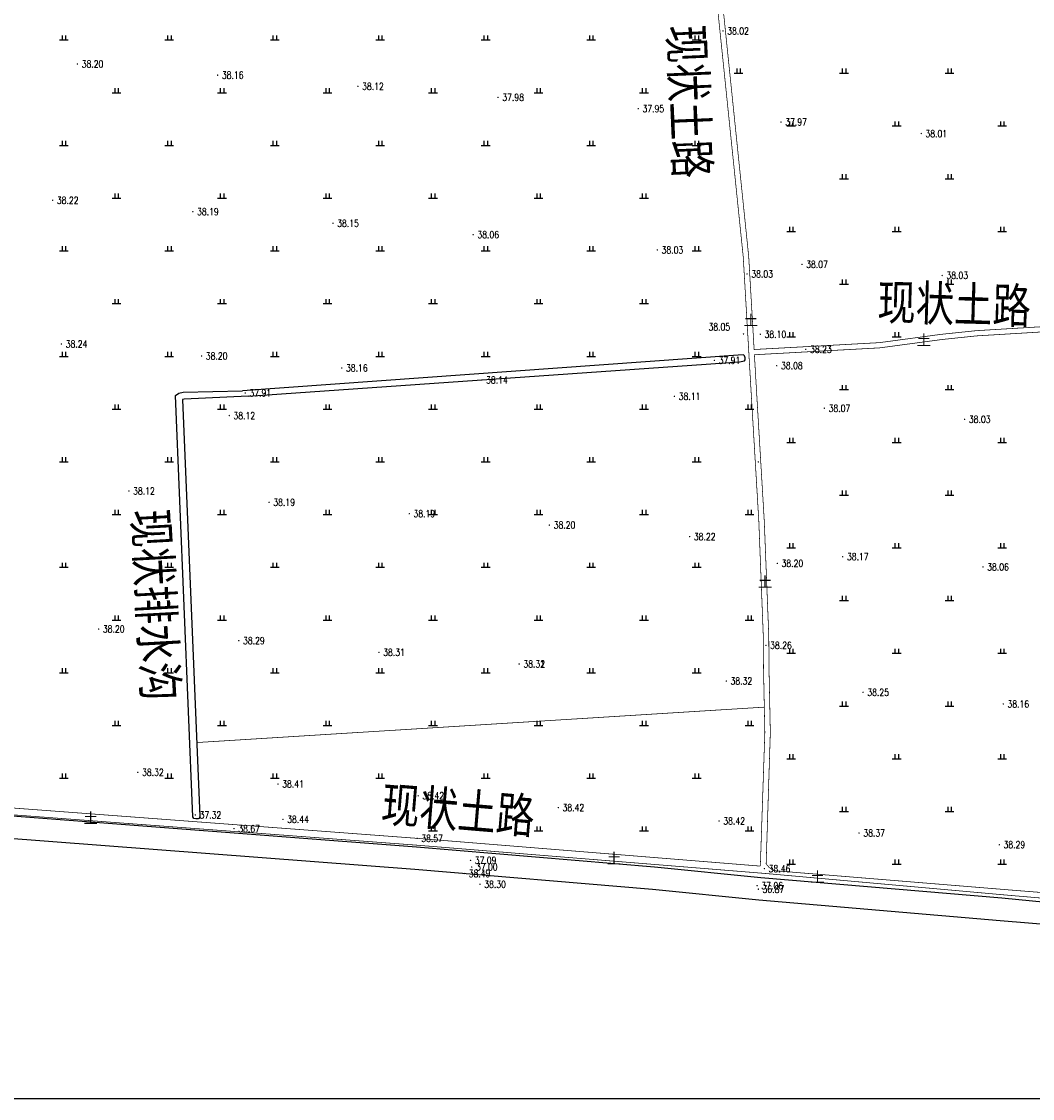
# Model space of a CAD drawing. Extents: x 456755 to 458049, y 3845626 to 3853218.
# Tile 44 of 80: x 457297 to 457584, y 3849690 to 3849996. Entities that reach past the tile are written whole.
import ezdxf
from ezdxf.enums import TextEntityAlignment as Align

# ---------------------------------------------------------------- set-up
doc = ezdxf.new("R2010")
doc.units = 0
doc.linetypes.add('X3', pattern=[5, 4, -1])
doc.layers.get('0').update_dxf_attribs({"linetype": 'CONTINUOUS'})
for name, color, linetype in [('DLSS', 4, 'CONTINUOUS'), ('DMTZ', 3, 'CONTINUOUS'), ('GCD', 1, 'CONTINUOUS'), ('SXSS', 5, 'CONTINUOUS'), ('ZBTZ', 3, 'CONTINUOUS')]:
    doc.layers.add(name, color=color, linetype=linetype)
doc.styles.add('HZ', font='rs.shx', dxfattribs={"width": 0.8, "bigfont": 'hztxt.shx'})
doc.styles.add('仿宋体', font='仿宋_GB2312.ttf', dxfattribs={"width": 0.8})
doc.styles.add('黑体', font='simhei.ttf')
doc.linetypes.add('10411', pattern='A,2,[150,AAA.SHX,S=1,R=0,X=0,Y=1],2,[151,AAA.SHX,S=1,R=0,X=0,Y=3],1e-11', length=4)
doc.linetypes.add('8352', pattern='A,1.5,[145,AAA.SHX,S=1,R=0,X=0,Y=1],1.5,-1,3,-1', length=8)

# ---------------------------------------------------------------- blocks, each defined once
blk = doc.blocks.new('GC200')
at = {"linetype": 'Continuous', "const_width": 0.2, "flags": 128}
blk.add_lwpolyline([(-0.1, 0, 1), (0.1, 0, 1)], format="xyb", close=True, dxfattribs=at)
blk = doc.blocks.new('gc119')
for p, q in [((-1.25, 0), (1.25, 0)), ((-0.5, 1.3), (-0.5, 0)), ((0.5, 1.3), (0.5, 0))]:
    blk.add_line(p, q)

msp = doc.modelspace()

# ---------------------------------------------------------------- linework, layer by layer
at = {"linetype": 'Continuous'}
msp.add_lwpolyline([(456818.61, 3849689.88), (457866.43, 3849689.88), (457866.43, 3851171.64), (456818.61, 3851171.64)], close=True, dxfattribs=at)
at = {"layer": 'DLSS', "linetype": 'X3', "const_width": 0.2, "flags": 128}
for points, elevation in [([(457506.91, 3849755.97), (457508.19, 3849793.98), (457507.81, 3849812.31), (457507.75, 3849821.4), (457506.48, 3849854.03), (457504.26, 3849891.29), (457502.05, 3849929.24), (457489.02, 3850055.65), (457482.76, 3850104.08)], 5.06), ([(457505.14, 3849902.92), (457540.74, 3849904.87), (457558.36, 3849907.24), (457568.31, 3849908.28), (457603.69, 3849910.41)], 4.94), ([(456946.64, 3849802.26), (456981.39, 3849799.13), (457026.26, 3849794.97), (457031.91, 3849794.97), (457039.52, 3849795.01), (457044.81, 3849794.7), (457076.22, 3849793.15), (457087.9, 3849791.79), (457100.27, 3849789.77), (457130.1, 3849787.44), (457177.12, 3849784.02), (457287.95, 3849772.98), (457409.29, 3849763.87), (457506.91, 3849755.97)], 5.14), ([(457510.63, 3849754.69), (457577.18, 3849749.24), (457615.63, 3849746.16), (457645.45, 3849742.92), (457701.86, 3849739.1), (457738.4, 3849736.71), (457781.97, 3849731.55), (457810.34, 3849731.2)], 5.03)]:
    msp.add_lwpolyline(points, dxfattribs=dict(at, elevation=elevation))
at = {"layer": 'DLSS', "linetype": 'Continuous', "const_width": 0.2, "flags": 128}
for points, elevation in [([(457505.14, 3849902.92), (457503.6, 3849929.37), (457490.56, 3850055.83), (457484.29, 3850104.4)], 5.06), ([(457505.22, 3849901.43), (457540.88, 3849903.39), (457558.53, 3849905.76), (457568.43, 3849906.8), (457603.78, 3849908.93)], 4.94), ([(457508.56, 3849756.61), (457509.75, 3849793.97), (457509.37, 3849812.33), (457509.31, 3849821.43), (457508.03, 3849854.11), (457505.81, 3849891.38), (457505.22, 3849901.43)], 5.06), ([(456946.68, 3849800.31), (456981.21, 3849797.2), (457026.17, 3849793.02), (457031.91, 3849793.02), (457039.47, 3849793.07), (457044.71, 3849792.76), (457076.06, 3849791.22), (457087.63, 3849789.87), (457100.04, 3849787.84), (457129.95, 3849785.51), (457176.95, 3849782.09), (457287.78, 3849771.05), (457409.14, 3849761.93), (457508.06, 3849753.9)], 5.14), ([(457508.06, 3849753.9), (457577, 3849747.72), (457615.56, 3849744.43), (457645.29, 3849741.2), (457701.7, 3849736.82), (457703.75, 3849736.69)], 5.03), ([(457508.56, 3849756.61), (457509.4, 3849755.62), (457510.63, 3849754.69)], 5.03)]:
    msp.add_lwpolyline(points, dxfattribs=dict(at, elevation=elevation))
at = {"layer": 'DMTZ', "color": 5, "linetype": '10411', "elevation": -33.29, "flags": 128}
for points in [[(457701.96, 3849735.93), (457638.73, 3849740.71), (457575.61, 3849746.86), (457507.08, 3849752.68), (457476.83, 3849755.69), (457409.12, 3849761.4), (457290.43, 3849770.47)], [(457289.98, 3849765.04), (457290.3, 3849764.33), (457290.8, 3849764.07), (457408.61, 3849755.06), (457476.25, 3849749.37), (457506.5, 3849746.35), (457575.07, 3849740.54), (457701.53, 3849730.05)]]:
    msp.add_lwpolyline(points, dxfattribs=at)
at = {"layer": 'SXSS', "linetype": 'Continuous', "flags": 128}
for points, elevation in [([(457361.29, 3849889.61), (457361.29, 3849889.61), (457500.98, 3849899.41), (457502.4, 3849899.66), (457502.58, 3849899.94), (457502.57, 3849900.56), (457502.39, 3849901.16), (457502.09, 3849901.38), (457500.6, 3849901.29), (457359.6, 3849891.19)], 4.73), ([(457361.29, 3849889.61), (457343.06, 3849888.83), (457342.61, 3849888.72), (457347.53, 3849770.04), (457347.31, 3849769.55), (457346.99, 3849769.44), (457346.37, 3849769.39), (457345.8, 3849769.48), (457345.55, 3849769.95), (457340.58, 3849889.82), (457341.51, 3849890.5), (457342.8, 3849890.81), (457359.6, 3849891.19)], 5.04)]:
    msp.add_lwpolyline(points, dxfattribs=dict(at, elevation=elevation))
at = {"layer": 'ZBTZ', "linetype": 'Continuous', "const_width": 0.2, "elevation": 5.04, "flags": 128}
msp.add_lwpolyline([(457346.66, 3849791.12), (457508.04, 3849801.19)], dxfattribs=at)

# ---------------------------------------------------------------- block references
at = {"layer": 'GCD', "linetype": 'Continuous'}
ref = msp.add_blockref('GC200', (457496.29, 3849993.53, 4.72), dxfattribs=at)
ref.add_attrib('height', '38.02', dxfattribs={"linetype": 'Continuous', "height": 2, "style": 'HZ', "width": 0.8}).set_placement((457497.49, 3849993.53, -33.29), align=Align.MIDDLE_LEFT)
ref = msp.add_blockref('GC200', (457312.7, 3849984.13, 4.91), dxfattribs=at)
ref.add_attrib('height', '38.20', dxfattribs={"linetype": 'Continuous', "height": 2, "style": 'HZ', "width": 0.8}).set_placement((457313.9, 3849984.13, -33.29), align=Align.MIDDLE_LEFT)
ref = msp.add_blockref('GC200', (457352.57, 3849980.96, 4.87), dxfattribs=at)
ref.add_attrib('height', '38.16', dxfattribs={"linetype": 'Continuous', "height": 2, "style": 'HZ', "width": 0.8}).set_placement((457353.77, 3849980.96, -33.29), align=Align.MIDDLE_LEFT)
ref = msp.add_blockref('GC200', (457392.45, 3849977.79, 4.83), dxfattribs=at)
ref.add_attrib('height', '38.12', dxfattribs={"linetype": 'Continuous', "height": 2, "style": 'HZ', "width": 0.8}).set_placement((457393.65, 3849977.79, -33.29), align=Align.MIDDLE_LEFT)
ref = msp.add_blockref('GC200', (457432.32, 3849974.62, 4.68), dxfattribs=at)
ref.add_attrib('height', '37.98', dxfattribs={"linetype": 'Continuous', "height": 2, "style": 'HZ', "width": 0.8}).set_placement((457433.52, 3849974.62, -33.29), align=Align.MIDDLE_LEFT)
ref = msp.add_blockref('GC200', (457472.19, 3849971.44, 4.66), dxfattribs=at)
ref.add_attrib('height', '37.95', dxfattribs={"linetype": 'Continuous', "height": 2, "style": 'HZ', "width": 0.8}).set_placement((457473.39, 3849971.44, -33.29), align=Align.MIDDLE_LEFT)
ref = msp.add_blockref('GC200', (457512.79, 3849967.6, 4.67), dxfattribs=at)
ref.add_attrib('height', '37.97', dxfattribs={"linetype": 'Continuous', "height": 2, "style": 'HZ', "width": 0.8}).set_placement((457513.99, 3849967.6, -33.29), align=Align.MIDDLE_LEFT)
ref = msp.add_blockref('GC200', (457552.66, 3849964.36, 4.72), dxfattribs=at)
ref.add_attrib('height', '38.01', dxfattribs={"linetype": 'Continuous', "height": 2, "style": 'HZ', "width": 0.8}).set_placement((457553.86, 3849964.36, -33.29), align=Align.MIDDLE_LEFT)
ref = msp.add_blockref('GC200', (457305.64, 3849945.38, 4.93), dxfattribs=at)
ref.add_attrib('height', '38.22', dxfattribs={"linetype": 'Continuous', "height": 2, "style": 'HZ', "width": 0.8}).set_placement((457306.84, 3849945.38, -33.29), align=Align.MIDDLE_LEFT)
ref = msp.add_blockref('GC200', (457345.51, 3849942.1, 4.89), dxfattribs=at)
ref.add_attrib('height', '38.19', dxfattribs={"linetype": 'Continuous', "height": 2, "style": 'HZ', "width": 0.8}).set_placement((457346.71, 3849942.1, -33.29), align=Align.MIDDLE_LEFT)
ref = msp.add_blockref('GC200', (457385.37, 3849938.83, 4.85), dxfattribs=at)
ref.add_attrib('height', '38.15', dxfattribs={"linetype": 'Continuous', "height": 2, "style": 'HZ', "width": 0.8}).set_placement((457386.57, 3849938.83, -33.29), align=Align.MIDDLE_LEFT)
ref = msp.add_blockref('GC200', (457425.24, 3849935.56, 4.76), dxfattribs=at)
ref.add_attrib('height', '38.06', dxfattribs={"linetype": 'Continuous', "height": 2, "style": 'HZ', "width": 0.8}).set_placement((457426.44, 3849935.56, -33.29), align=Align.MIDDLE_LEFT)
ref = msp.add_blockref('GC200', (457477.62, 3849931.25, 4.73), dxfattribs=at)
ref.add_attrib('height', '38.03', dxfattribs={"linetype": 'Continuous', "height": 2, "style": 'HZ', "width": 0.8}).set_placement((457478.82, 3849931.25, -33.29), align=Align.MIDDLE_LEFT)
ref = msp.add_blockref('GC200', (457503.14, 3849924.43, 4.74), dxfattribs=at)
ref.add_attrib('height', '38.03', dxfattribs={"linetype": 'Continuous', "height": 2, "style": 'HZ', "width": 0.8}).set_placement((457504.34, 3849924.43, -33.29), align=Align.MIDDLE_LEFT)
ref = msp.add_blockref('GC200', (457518.74, 3849927.12, 4.77), dxfattribs=at)
ref.add_attrib('height', '38.07', dxfattribs={"linetype": 'Continuous', "height": 2, "style": 'HZ', "width": 0.8}).set_placement((457519.94, 3849927.12, -33.29), align=Align.MIDDLE_LEFT)
ref = msp.add_blockref('GC200', (457558.62, 3849923.98, 4.73), dxfattribs=at)
ref.add_attrib('height', '38.03', dxfattribs={"linetype": 'Continuous', "height": 2, "style": 'HZ', "width": 0.8}).set_placement((457559.82, 3849923.98, -33.29), align=Align.MIDDLE_LEFT)
ref = msp.add_blockref('GC200', (457502.12, 3849907.36, 4.76), dxfattribs=at)
ref.add_attrib('height', '38.05', dxfattribs={"linetype": 'Continuous', "height": 2, "style": 'HZ', "width": 0.8}).set_placement((457492.16, 3849909.37, -33.29), align=Align.MIDDLE_LEFT)
ref = msp.add_blockref('GC200', (457506.9, 3849907.27, 4.81), dxfattribs=at)
ref.add_attrib('height', '38.10', dxfattribs={"linetype": 'Continuous', "height": 2, "style": 'HZ', "width": 0.8}).set_placement((457508.1, 3849907.27, -33.29), align=Align.MIDDLE_LEFT)
ref = msp.add_blockref('GC200', (457308.15, 3849904.47, 4.94), dxfattribs=at)
ref.add_attrib('height', '38.24', dxfattribs={"linetype": 'Continuous', "height": 2, "style": 'HZ', "width": 0.8}).set_placement((457309.35, 3849904.47, -33.29), align=Align.MIDDLE_LEFT)
ref = msp.add_blockref('GC200', (457519.84, 3849902.97, 4.94), dxfattribs=at)
ref.add_attrib('height', '38.23', dxfattribs={"linetype": 'Continuous', "height": 2, "style": 'HZ', "width": 0.8}).set_placement((457521.04, 3849902.97, -33.29), align=Align.MIDDLE_LEFT)
ref = msp.add_blockref('GC200', (457348, 3849901.07, 4.91), dxfattribs=at)
ref.add_attrib('height', '38.20', dxfattribs={"linetype": 'Continuous', "height": 2, "style": 'HZ', "width": 0.8}).set_placement((457349.2, 3849901.07, -33.29), align=Align.MIDDLE_LEFT)
ref = msp.add_blockref('GC200', (457493.85, 3849899.82, 4.61), dxfattribs=at)
ref.add_attrib('height', '37.91', dxfattribs={"linetype": 'Continuous', "height": 2, "style": 'HZ', "width": 0.8}).set_placement((457495.05, 3849899.82, -33.29), align=Align.MIDDLE_LEFT)
ref = msp.add_blockref('GC200', (457387.86, 3849897.67, 4.87), dxfattribs=at)
ref.add_attrib('height', '38.16', dxfattribs={"linetype": 'Continuous', "height": 2, "style": 'HZ', "width": 0.8}).set_placement((457389.06, 3849897.67, -33.29), align=Align.MIDDLE_LEFT)
ref = msp.add_blockref('GC200', (457511.58, 3849898.3, 4.78), dxfattribs=at)
ref.add_attrib('height', '38.08', dxfattribs={"linetype": 'Continuous', "height": 2, "style": 'HZ', "width": 0.8}).set_placement((457512.78, 3849898.3, -33.29), align=Align.MIDDLE_LEFT)
ref = msp.add_blockref('GC200', (457427.71, 3849894.27, 4.85), dxfattribs=at)
ref.add_attrib('height', '38.14', dxfattribs={"linetype": 'Continuous', "height": 2, "style": 'HZ', "width": 0.8}).set_placement((457428.91, 3849894.27, -33.29), align=Align.MIDDLE_LEFT)
ref = msp.add_blockref('GC200', (457360.41, 3849890.55, 4.61), dxfattribs=at)
ref.add_attrib('height', '37.91', dxfattribs={"linetype": 'Continuous', "height": 2, "style": 'HZ', "width": 0.8}).set_placement((457361.61, 3849890.55, -33.29), align=Align.MIDDLE_LEFT)
ref = msp.add_blockref('GC200', (457482.49, 3849889.6, 4.82), dxfattribs=at)
ref.add_attrib('height', '38.11', dxfattribs={"linetype": 'Continuous', "height": 2, "style": 'HZ', "width": 0.8}).set_placement((457483.69, 3849889.6, -33.29), align=Align.MIDDLE_LEFT)
ref = msp.add_blockref('GC200', (457525.13, 3849886.23, 4.78), dxfattribs=at)
ref.add_attrib('height', '38.07', dxfattribs={"linetype": 'Continuous', "height": 2, "style": 'HZ', "width": 0.8}).set_placement((457526.33, 3849886.23, -33.29), align=Align.MIDDLE_LEFT)
ref = msp.add_blockref('GC200', (457355.86, 3849884.14, 4.83), dxfattribs=at)
ref.add_attrib('height', '38.12', dxfattribs={"linetype": 'Continuous', "height": 2, "style": 'HZ', "width": 0.8}).set_placement((457357.06, 3849884.14, -33.29), align=Align.MIDDLE_LEFT)
ref = msp.add_blockref('GC200', (457565.01, 3849883.06, 4.73), dxfattribs=at)
ref.add_attrib('height', '38.03', dxfattribs={"linetype": 'Continuous', "height": 2, "style": 'HZ', "width": 0.8}).set_placement((457566.21, 3849883.06, -33.29), align=Align.MIDDLE_LEFT)
ref = msp.add_blockref('GC200', (457506.35, 3849870.96, 5.02), dxfattribs=at)
ref.add_attrib('height', '38.32', dxfattribs={"linetype": 'Continuous', "height": 2, "style": 'HZ', "width": 0.8}).set_placement((457439.52, 3849813.47, -33.29), align=Align.MIDDLE_LEFT)
ref = msp.add_blockref('GC200', (457327.33, 3849862.69, 4.82), dxfattribs=at)
ref.add_attrib('height', '38.12', dxfattribs={"linetype": 'Continuous', "height": 2, "style": 'HZ', "width": 0.8}).set_placement((457328.53, 3849862.69, -33.29), align=Align.MIDDLE_LEFT)
ref = msp.add_blockref('GC200', (457367.19, 3849859.45, 4.9), dxfattribs=at)
ref.add_attrib('height', '38.19', dxfattribs={"linetype": 'Continuous', "height": 2, "style": 'HZ', "width": 0.8}).set_placement((457368.39, 3849859.45, -33.29), align=Align.MIDDLE_LEFT)
ref = msp.add_blockref('GC200', (457407.06, 3849856.2, 4.9), dxfattribs=at)
ref.add_attrib('height', '38.19', dxfattribs={"linetype": 'Continuous', "height": 2, "style": 'HZ', "width": 0.8}).set_placement((457408.26, 3849856.2, -33.29), align=Align.MIDDLE_LEFT)
ref = msp.add_blockref('GC200', (457446.93, 3849852.96, 4.91), dxfattribs=at)
ref.add_attrib('height', '38.20', dxfattribs={"linetype": 'Continuous', "height": 2, "style": 'HZ', "width": 0.8}).set_placement((457448.13, 3849852.96, -33.29), align=Align.MIDDLE_LEFT)
ref = msp.add_blockref('GC200', (457486.8, 3849849.71, 4.92), dxfattribs=at)
ref.add_attrib('height', '38.22', dxfattribs={"linetype": 'Continuous', "height": 2, "style": 'HZ', "width": 0.8}).set_placement((457488, 3849849.71, -33.29), align=Align.MIDDLE_LEFT)
ref = msp.add_blockref('GC200', (457511.74, 3849842.08, 4.91), dxfattribs=at)
ref.add_attrib('height', '38.20', dxfattribs={"linetype": 'Continuous', "height": 2, "style": 'HZ', "width": 0.8}).set_placement((457512.94, 3849842.08, -33.29), align=Align.MIDDLE_LEFT)
ref = msp.add_blockref('GC200', (457530.34, 3849843.96, 4.88), dxfattribs=at)
ref.add_attrib('height', '38.17', dxfattribs={"linetype": 'Continuous', "height": 2, "style": 'HZ', "width": 0.8}).set_placement((457531.54, 3849843.96, -33.29), align=Align.MIDDLE_LEFT)
ref = msp.add_blockref('GC200', (457570.23, 3849841.06, 4.76), dxfattribs=at)
ref.add_attrib('height', '38.06', dxfattribs={"linetype": 'Continuous', "height": 2, "style": 'HZ', "width": 0.8}).set_placement((457571.43, 3849841.06, -33.29), align=Align.MIDDLE_LEFT)
ref = msp.add_blockref('GC200', (457318.73, 3849823.38, 4.9), dxfattribs=at)
ref.add_attrib('height', '38.20', dxfattribs={"linetype": 'Continuous', "height": 2, "style": 'HZ', "width": 0.8}).set_placement((457319.93, 3849823.38, -33.29), align=Align.MIDDLE_LEFT)
ref = msp.add_blockref('GC200', (457358.59, 3849820.08, 4.99), dxfattribs=at)
ref.add_attrib('height', '38.29', dxfattribs={"linetype": 'Continuous', "height": 2, "style": 'HZ', "width": 0.8}).set_placement((457359.79, 3849820.08, -33.29), align=Align.MIDDLE_LEFT)
ref = msp.add_blockref('GC200', (457508.49, 3849818.74, 4.97), dxfattribs=at)
ref.add_attrib('height', '38.26', dxfattribs={"linetype": 'Continuous', "height": 2, "style": 'HZ', "width": 0.8}).set_placement((457509.69, 3849818.74, -33.29), align=Align.MIDDLE_LEFT)
ref = msp.add_blockref('GC200', (457398.45, 3849816.77, 5.01), dxfattribs=at)
ref.add_attrib('height', '38.31', dxfattribs={"linetype": 'Continuous', "height": 2, "style": 'HZ', "width": 0.8}).set_placement((457399.65, 3849816.77, -33.29), align=Align.MIDDLE_LEFT)
ref = msp.add_blockref('GC200', (457438.32, 3849813.47, 5.02), dxfattribs=at)
ref.add_attrib('height', '38.31', dxfattribs={"linetype": 'Continuous', "height": 2, "style": 'HZ', "width": 0.8}).set_placement((457439.52, 3849813.47, -33.29), align=Align.MIDDLE_LEFT)
ref = msp.add_blockref('GC200', (457497.23, 3849808.59, 5.02), dxfattribs=at)
ref.add_attrib('height', '38.32', dxfattribs={"linetype": 'Continuous', "height": 2, "style": 'HZ', "width": 0.8}).set_placement((457498.43, 3849808.59, -33.29), align=Align.MIDDLE_LEFT)
ref = msp.add_blockref('GC200', (457536.13, 3849805.43, 4.96), dxfattribs=at)
ref.add_attrib('height', '38.25', dxfattribs={"linetype": 'Continuous', "height": 2, "style": 'HZ', "width": 0.8}).set_placement((457537.33, 3849805.43, -33.29), align=Align.MIDDLE_LEFT)
ref = msp.add_blockref('GC200', (457575.99, 3849802.11, 4.87), dxfattribs=at)
ref.add_attrib('height', '38.16', dxfattribs={"linetype": 'Continuous', "height": 2, "style": 'HZ', "width": 0.8}).set_placement((457577.19, 3849802.11, -33.29), align=Align.MIDDLE_LEFT)
ref = msp.add_blockref('GC200', (457329.87, 3849782.66, 5.03), dxfattribs=at)
ref.add_attrib('height', '38.32', dxfattribs={"linetype": 'Continuous', "height": 2, "style": 'HZ', "width": 0.8}).set_placement((457331.07, 3849782.66, -33.29), align=Align.MIDDLE_LEFT)
ref = msp.add_blockref('GC200', (457369.73, 3849779.31, 5.12), dxfattribs=at)
ref.add_attrib('height', '38.41', dxfattribs={"linetype": 'Continuous', "height": 2, "style": 'HZ', "width": 0.8}).set_placement((457370.93, 3849779.31, -33.29), align=Align.MIDDLE_LEFT)
ref = msp.add_blockref('GC200', (457409.59, 3849775.97, 5.12), dxfattribs=at)
ref.add_attrib('height', '38.42', dxfattribs={"linetype": 'Continuous', "height": 2, "style": 'HZ', "width": 0.8}).set_placement((457410.79, 3849775.97, -33.29), align=Align.MIDDLE_LEFT)
ref = msp.add_blockref('GC200', (457449.45, 3849772.62, 5.13), dxfattribs=at)
ref.add_attrib('height', '38.42', dxfattribs={"linetype": 'Continuous', "height": 2, "style": 'HZ', "width": 0.8}).set_placement((457450.65, 3849772.62, -33.29), align=Align.MIDDLE_LEFT)
ref = msp.add_blockref('GC200', (457346.23, 3849770.54, 4.02), dxfattribs=at)
ref.add_attrib('height', '37.32', dxfattribs={"linetype": 'Continuous', "height": 2, "style": 'HZ', "width": 0.8}).set_placement((457347.43, 3849770.54, 4.02), align=Align.MIDDLE_LEFT)
ref = msp.add_blockref('GC200', (457371.14, 3849769.26, 5.15), dxfattribs=at)
ref.add_attrib('height', '38.44', dxfattribs={"linetype": 'Continuous', "height": 2, "style": 'HZ', "width": 0.8}).set_placement((457372.34, 3849769.26, -33.29), align=Align.MIDDLE_LEFT)
ref = msp.add_blockref('GC200', (457495.17, 3849768.79, 5.13), dxfattribs=at)
ref.add_attrib('height', '38.42', dxfattribs={"linetype": 'Continuous', "height": 2, "style": 'HZ', "width": 0.8}).set_placement((457496.37, 3849768.79, -33.29), align=Align.MIDDLE_LEFT)
ref = msp.add_blockref('GC200', (457357.23, 3849766.64, 5.37), dxfattribs=at)
ref.add_attrib('height', '38.67', dxfattribs={"linetype": 'Continuous', "height": 2, "style": 'HZ', "width": 0.8}).set_placement((457358.43, 3849766.64, -33.29), align=Align.MIDDLE_LEFT)
ref = msp.add_blockref('GC200', (457535, 3849765.36, 5.08), dxfattribs=at)
ref.add_attrib('height', '38.37', dxfattribs={"linetype": 'Continuous', "height": 2, "style": 'HZ', "width": 0.8}).set_placement((457536.2, 3849765.36, -33.29), align=Align.MIDDLE_LEFT)
ref = msp.add_blockref('GC200', (457409.29, 3849763.87, 5.27), dxfattribs=at)
ref.add_attrib('height', '38.57', dxfattribs={"linetype": 'Continuous', "height": 2, "style": 'HZ', "width": 0.8}).set_placement((457410.49, 3849763.87, -33.29), align=Align.MIDDLE_LEFT)
ref = msp.add_blockref('GC200', (457574.86, 3849762.03, 5), dxfattribs=at)
ref.add_attrib('height', '38.29', dxfattribs={"linetype": 'Continuous', "height": 2, "style": 'HZ', "width": 0.8}).set_placement((457576.06, 3849762.03, -33.29), align=Align.MIDDLE_LEFT)
ref = msp.add_blockref('GC200', (457424.49, 3849757.58, 3.8), dxfattribs=at)
ref.add_attrib('height', '37.09', dxfattribs={"linetype": 'Continuous', "height": 2, "style": 'HZ', "width": 0.8}).set_placement((457425.69, 3849757.58, -33.29), align=Align.MIDDLE_LEFT)
ref = msp.add_blockref('GC200', (457422.77, 3849753.87, 5.19), dxfattribs=at)
ref.add_attrib('height', '38.49', dxfattribs={"linetype": 'Continuous', "height": 2, "style": 'HZ', "width": 0.8}).set_placement((457423.97, 3849753.87, -33.29), align=Align.MIDDLE_LEFT)
ref = msp.add_blockref('GC200', (457424.82, 3849755.71, 3.71), dxfattribs=at)
ref.add_attrib('height', '37.00', dxfattribs={"linetype": 'Continuous', "height": 2, "style": 'HZ', "width": 0.8}).set_placement((457426.02, 3849755.71, -33.29), align=Align.MIDDLE_LEFT)
ref = msp.add_blockref('GC200', (457508.06, 3849755.26, 5.16), dxfattribs=at)
ref.add_attrib('height', '38.46', dxfattribs={"linetype": 'Continuous', "height": 2, "style": 'HZ', "width": 0.8}).set_placement((457509.26, 3849755.26, -33.29), align=Align.MIDDLE_LEFT)
ref = msp.add_blockref('GC200', (457427.19, 3849750.81, 5.01), dxfattribs=at)
ref.add_attrib('height', '38.30', dxfattribs={"linetype": 'Continuous', "height": 2, "style": 'HZ', "width": 0.8}).set_placement((457428.39, 3849750.81, -33.29), align=Align.MIDDLE_LEFT)
ref = msp.add_blockref('GC200', (457506, 3849750.39, 3.77), dxfattribs=at)
ref.add_attrib('height', '37.06', dxfattribs={"linetype": 'Continuous', "height": 2, "style": 'HZ', "width": 0.8}).set_placement((457507.2, 3849750.39, -33.29), align=Align.MIDDLE_LEFT)
ref = msp.add_blockref('GC200', (457506.33, 3849749.41, 3.57), dxfattribs=at)
ref.add_attrib('height', '36.87', dxfattribs={"linetype": 'Continuous', "height": 2, "style": 'HZ', "width": 0.8}).set_placement((457507.53, 3849749.41, -33.29), align=Align.MIDDLE_LEFT)
at = {"layer": 'ZBTZ', "linetype": 'Continuous'}
for p in [(457308.81, 3849990.97, -33.29), (457338.81, 3849990.97, -33.29), (457368.81, 3849990.97, -33.29), (457398.81, 3849990.97, -33.29), (457428.81, 3849990.97, -33.29), (457458.81, 3849990.97, -33.29), (457488.81, 3849990.97, -33.29), (457500.69, 3849981.51, -33.29), (457530.69, 3849981.51, -33.29), (457560.69, 3849981.51, -33.29), (457323.81, 3849975.97, -33.29), (457353.81, 3849975.97, -33.29), (457383.81, 3849975.97, -33.29), (457413.81, 3849975.97, -33.29), (457443.81, 3849975.97, -33.29), (457473.81, 3849975.97, -33.29), (457515.69, 3849966.51, -33.29), (457545.69, 3849966.51, -33.29), (457575.69, 3849966.51, -33.29), (457308.81, 3849960.97, -33.29), (457338.81, 3849960.97, -33.29), (457368.81, 3849960.97, -33.29), (457398.81, 3849960.97, -33.29), (457428.81, 3849960.97, -33.29), (457458.81, 3849960.97, -33.29), (457488.81, 3849960.97, -33.29), (457530.69, 3849951.51, -33.29), (457560.69, 3849951.51, -33.29), (457323.81, 3849945.97, -33.29), (457353.81, 3849945.97, -33.29), (457383.81, 3849945.97, -33.29), (457413.81, 3849945.97, -33.29), (457443.81, 3849945.97, -33.29), (457473.81, 3849945.97, -33.29), (457515.69, 3849936.51, -33.29), (457545.69, 3849936.51, -33.29), (457575.69, 3849936.51, -33.29), (457308.81, 3849930.97, -33.29), (457338.81, 3849930.97, -33.29), (457368.81, 3849930.97, -33.29), (457398.81, 3849930.97, -33.29), (457428.81, 3849930.97, -33.29), (457458.81, 3849930.97, -33.29), (457488.81, 3849930.97, -33.29), (457530.69, 3849921.51, -33.29), (457560.69, 3849921.51, -33.29), (457323.81, 3849915.97, -33.29), (457353.81, 3849915.97, -33.29), (457383.81, 3849915.97, -33.29), (457413.81, 3849915.97, -33.29), (457443.81, 3849915.97, -33.29), (457473.81, 3849915.97, -33.29), (457515.69, 3849906.51, -33.29), (457545.69, 3849906.51, -33.29), (457308.81, 3849900.97, -33.29), (457338.81, 3849900.97, -33.29), (457368.81, 3849900.97, -33.29), (457398.81, 3849900.97, -33.29), (457428.81, 3849900.97, -33.29), (457458.81, 3849900.97, -33.29), (457488.81, 3849900.97, -33.29), (457530.69, 3849891.51, -33.29), (457560.69, 3849891.51, -33.29), (457323.81, 3849885.97, -33.29), (457353.81, 3849885.97, -33.29), (457383.81, 3849885.97, -33.29), (457413.81, 3849885.97, -33.29), (457443.81, 3849885.97, -33.29), (457473.81, 3849885.97, -33.29), (457503.81, 3849885.97, -33.29), (457515.69, 3849876.51, -33.29), (457545.69, 3849876.51, -33.29), (457575.69, 3849876.51, -33.29), (457308.81, 3849870.97, -33.29), (457338.81, 3849870.97, -33.29), (457368.81, 3849870.97, -33.29), (457398.81, 3849870.97, -33.29), (457428.81, 3849870.97, -33.29), (457458.81, 3849870.97, -33.29), (457488.81, 3849870.97, -33.29), (457530.69, 3849861.51, -33.29), (457560.69, 3849861.51, -33.29), (457323.81, 3849855.97, -33.29), (457353.81, 3849855.97, -33.29), (457383.81, 3849855.97, -33.29), (457413.81, 3849855.97, -33.29), (457443.81, 3849855.97, -33.29), (457473.81, 3849855.97, -33.29), (457503.81, 3849855.97, -33.29), (457515.69, 3849846.51, -33.29), (457545.69, 3849846.51, -33.29), (457575.69, 3849846.51, -33.29), (457308.81, 3849840.97, -33.29), (457338.81, 3849840.97, -33.29), (457368.81, 3849840.97, -33.29), (457398.81, 3849840.97, -33.29), (457428.81, 3849840.97, -33.29), (457458.81, 3849840.97, -33.29), (457488.81, 3849840.97, -33.29), (457530.69, 3849831.51, -33.29), (457560.69, 3849831.51, -33.29), (457323.81, 3849825.97, -33.29), (457353.81, 3849825.97, -33.29), (457383.81, 3849825.97, -33.29), (457413.81, 3849825.97, -33.29), (457443.81, 3849825.97, -33.29), (457473.81, 3849825.97, -33.29), (457503.81, 3849825.97, -33.29), (457515.69, 3849816.51, -33.29), (457545.69, 3849816.51, -33.29), (457575.69, 3849816.51, -33.29), (457308.81, 3849810.97, -33.29), (457338.81, 3849810.97, -33.29), (457368.81, 3849810.97, -33.29), (457398.81, 3849810.97, -33.29), (457428.81, 3849810.97, -33.29), (457458.81, 3849810.97, -33.29), (457488.81, 3849810.97, -33.29), (457530.69, 3849801.51, -33.29), (457560.69, 3849801.51, -33.29), (457323.81, 3849795.97, -33.29), (457353.81, 3849795.97, -33.29), (457383.81, 3849795.97, -33.29), (457413.81, 3849795.97, -33.29), (457443.81, 3849795.97, -33.29), (457473.81, 3849795.97, -33.29), (457503.81, 3849795.97, -33.29), (457515.69, 3849786.51, -33.29), (457545.69, 3849786.51, -33.29), (457575.69, 3849786.51, -33.29), (457308.81, 3849780.97, -33.29), (457338.81, 3849780.97, -33.29), (457368.81, 3849780.97, -33.29), (457398.81, 3849780.97, -33.29), (457428.81, 3849780.97, -33.29), (457458.81, 3849780.97, -33.29), (457488.81, 3849780.97, -33.29), (457530.69, 3849771.51, -33.29), (457560.69, 3849771.51, -33.29), (457413.81, 3849765.97, -33.29), (457443.81, 3849765.97, -33.29), (457473.81, 3849765.97, -33.29), (457503.81, 3849765.97, -33.29), (457515.69, 3849756.51, -33.29), (457545.69, 3849756.51, -33.29), (457575.69, 3849756.51, -33.29)]:
    msp.add_blockref('gc119', p, dxfattribs=at)

# ---------------------------------------------------------------- texts
at = {"layer": 'DLSS', "linetype": 'X3', "style": '仿宋体', "width": 0.8}
for rotation, p in [(272.4568, (457480.79, 3849995.08, -33.29)), (358.3921, (457540.09, 3849911.49, -33.29)), (355.1938, (457398.81, 3849768.76, -33.29))]:
    msp.add_text('现状土路', height=10, rotation=rotation, dxfattribs=at).set_placement(p)
at = {"layer": 'DLSS', "linetype": 'Continuous', "style": '黑体'}
for p in [(457504.21, 3849911.37, 5.06), (457553.39, 3849905.73, 4.94), (457508.25, 3849836.93, 5.06), (457316.45, 3849769.77, 5.14), (457465.3, 3849758.27, 5.14), (457523.18, 3849753, 4.94)]:
    msp.add_text('土', height=3, dxfattribs=at).set_placement(p, align=Align.MIDDLE)
at = {"layer": 'SXSS', "linetype": '8352', "style": '仿宋体', "width": 0.8}
msp.add_text('现状排水沟', height=10, rotation=273.1892, dxfattribs=at).set_placement((457328.47, 3849857.27, 41.93))

doc.saveas('drawing.dxf')
